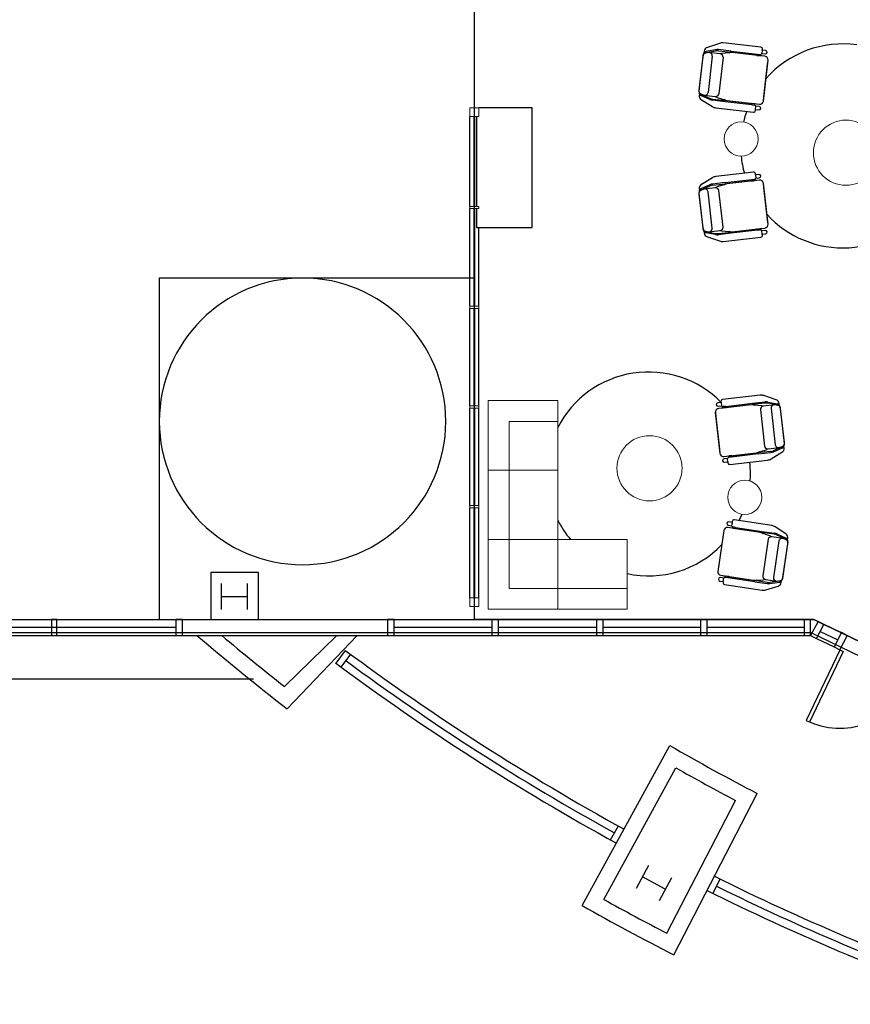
# Model space of a CAD drawing. Header units: inches. Extents: x -92 to 3837, y -260 to 2192.
# Tile 9 of 31: x 999 to 1382, y -170 to 284. Entities that reach past the tile are written whole.
import ezdxf
from ezdxf import colors
from ezdxf.entities.mleader import LeaderData, LeaderLine
from ezdxf.math import Vec2, Vec3

# ---------------------------------------------------------------- set-up
doc = ezdxf.new("R2010")
doc.units = ezdxf.units.IN
doc.header["$MEASUREMENT"] = 0
doc.linetypes.add('Centerline_SM', pattern=[0.25, 0.15625, -0.03125, 0.03125, -0.03125])
doc.layers.get('0').update_dxf_attribs({"linetype": 'CONTINUOUS'})
for name, color, linetype in [('A-GLAZ', 8, 'CONTINUOUS'), ('A-ROOF', 8, 'CONTINUOUS'), ('A-WALL', 7, 'CONTINUOUS'), ('I-DOOR', 9, 'CONTINUOUS'), ('I-FLOR-CASE', 8, 'CONTINUOUS'), ('I-FURN', 8, 'CONTINUOUS'), ('I-FURN-CHAR', 9, 'CONTINUOUS'), ('I-GLAZ', 8, 'CONTINUOUS'), ('S-COLS', 7, 'CONTINUOUS'), ('triGrossAreaLayer', 7, 'CONTINUOUS'), ('triLabelLayer', 7, 'CONTINUOUS'), ('triMeasuredGrossAreaLayer', 7, 'CONTINUOUS'), ('triSpaceLayer', 7, 'CONTINUOUS')]:
    doc.layers.add(name, color=color, linetype=linetype)
doc.styles.add('FDC_SPC', font='ROMANS.SHX', dxfattribs={"height": 12})
doc.styles.get("Standard").update_dxf_attribs({"font": 'romans.shx'})

# ---------------------------------------------------------------- blocks, each defined once
blk = doc.blocks.new('Seating-Lounge_Chair-Studio_TK-Lasai_ALLCA-R2015 - Lasai Lounge Chair - or Ikea Ekenaset-5904382-LEVEL 02 - CAD Team Plan')
for p, q in [((-12.17, 13.64), (-14.66, 8.27)), ((-11.55, 9.77), (-10.22, 14.13)), ((-9.71, 13.97), (-11.02, 9.69)), ((-9.62, 14.84), (-10.28, 14.84)), ((-9.47, 14.21), (-9.89, 12.72)), ((8.28, 15.26), (-7.86, 15.26)), ((7.83, 15.26), (-7.83, 15.26)), ((9.89, 12.72), (9.47, 14.21)), ((10.28, 14.84), (9.62, 14.84)), ((9.71, 13.97), (11.02, 9.69)), ((11.55, 9.77), (10.22, 14.13)), ((14.66, 8.27), (12.17, 13.64)), ((-9.89, 12.72), (-9.89, 7.52)), ((-8.48, 10.94), (8.48, 10.94)), ((9.89, 7.52), (9.89, 12.72)), ((-15.02, 6.66), (-15.02, -10.85)), ((-11.74, 2.69), (-11.74, 8.46)), ((-11.21, 8.38), (-11.21, 2.54)), ((-10.22, 6.47), (-11.12, 1.89)), ((-8.53, 5.95), (8.53, 5.95)), ((11.12, 1.89), (10.22, 6.47)), ((11.21, 8.38), (11.21, 2.54)), ((11.74, 2.69), (11.74, 8.46)), ((15.02, -10.85), (15.02, 6.66)), ((-11.74, 2.69), (-11.21, 2.54)), ((-11.74, -9.74), (-11.74, 2.69)), ((-11.21, 2.54), (-10.83, 3.33)), ((-11.12, 1.89), (-11.12, -13.22)), ((-10.83, 3.33), (-11.11, 1.94)), ((-11.11, 1.94), (-11.11, -9.74)), ((11.11, 1.94), (10.83, 3.33)), ((10.83, 3.33), (11.21, 2.54)), ((11.11, -9.74), (11.11, 1.94)), ((11.12, -13.22), (11.12, 1.89)), ((11.21, 2.54), (11.74, 2.69)), ((11.74, 2.69), (11.74, -9.74)), ((-14.21, -11.66), (-13.78, -11.66)), ((-13.78, -11.66), (-13.78, -13.21)), ((-13.78, -11.66), (-12.21, -11.66)), ((-12.21, -13.21), (-12.21, -11.66)), ((-11.11, -9.74), (-11.74, -9.74)), ((-11.74, -9.74), (-11.74, -10.93)), ((-11.74, -10.93), (-11.11, -10.93)), ((-11.11, -9.51), (-11.11, -10.7)), ((-11.11, -10.93), (-11.11, -13.18)), ((11.11, -9.51), (11.11, -10.7)), ((11.74, -9.74), (11.11, -9.74)), ((11.11, -13.18), (11.11, -10.93)), ((11.11, -10.93), (11.74, -10.93)), ((11.74, -9.74), (11.74, -10.93)), ((12.21, -11.66), (12.21, -13.21)), ((13.78, -11.66), (12.21, -11.66)), ((13.78, -13.21), (13.78, -11.66)), ((13.78, -11.66), (14.21, -11.66)), ((-9.52, -14.82), (9.52, -14.82)), ((-9.47, -14.82), (-7.56, -14.82)), ((-7.56, -14.82), (7.56, -14.82)), ((7.56, -14.82), (9.47, -14.82))]:
    blk.add_line(p, q)
for centre, radius, start, end in [((-10.29, 12.76), 2.07, 89.8755, 155.087), ((-9.08, 13.78), 1.19, 117, 163), ((-9.08, 13.78), 0.66, 121.1377, 163), ((-8.77, 13.36), 1.71, 90.0006, 119.9994), ((-8.07, 13.82), 1.45, 81.637, 164.3989), ((-7.83, 12.92), 2.34, 89.8146, 113.5494), ((7.83, 12.92), 2.34, 66.4506, 90.1854), ((8.07, 13.82), 1.45, 15.6011, 81.637), ((8.77, 13.36), 1.71, 60.0006, 89.9994), ((9.08, 13.78), 0.66, 17, 58.8623), ((9.08, 13.78), 1.19, 17, 63), ((10.29, 12.76), 2.07, 24.913, 90.1245), ((-7.24, 8.46), 4.5, 163, 180), ((-6.71, 8.38), 4.5, 163, 180), ((-8.4, 12.44), 1.51, 169.66, 266.9007), ((8.4, 12.44), 1.51, 273.0993, 10.34), ((6.71, 8.38), 4.5, 0, 17), ((7.24, 8.46), 4.5, 0, 17), ((-11.22, 6.66), 3.8, 154.8759, 180), ((-8.65, 6.16), 1.6, 138.9208, 168.9157), ((-8.3, 7.52), 1.59, 180, 191.1018), ((-8.3, 7.52), 1.59, 191.1018, 261.5181), ((8.3, 7.52), 1.59, 278.4819, 348.8982), ((8.3, 7.52), 1.59, 348.8982, 360), ((8.65, 6.16), 1.6, 11.0843, 41.0792), ((11.22, 6.66), 3.8, 360, 25.1241), ((-14.21, -10.85), 0.811, 180, 270), ((-12.99, -13.21), 0.787, 180, 360), ((-12.55, -10.93), 0.809, 295.46, 360), ((-9.52, -13.22), 1.6, 180, 270), ((-9.47, -13.18), 1.64, 180, 270), ((9.47, -13.18), 1.64, 270, 360), ((9.52, -13.22), 1.6, 270, 360), ((12.55, -10.93), 0.809, 180, 244.54), ((12.99, -13.21), 0.787, 180, 360), ((14.21, -10.85), 0.811, 270, 360)]:
    blk.add_arc(centre, radius, start, end)
blk = doc.blocks.new('Seating-Lounge_Chair-Studio_TK-Lasai_ALLCA-R2015 - Lasai Lounge Chair - or Ikea Ekenaset-5905635-LEVEL 02 - CAD Team Plan')
for p, q in [((9.52, 14.82), (-9.52, 14.82)), ((-7.56, 14.82), (-9.47, 14.82)), ((7.56, 14.82), (-7.56, 14.82)), ((9.47, 14.82), (7.56, 14.82)), ((-15.02, 10.85), (-15.02, -6.66)), ((-13.78, 11.66), (-14.21, 11.66)), ((-13.78, 13.21), (-13.78, 11.66)), ((-13.78, 11.66), (-12.21, 11.66)), ((-12.21, 11.66), (-12.21, 13.21)), ((-11.11, 10.93), (-11.74, 10.93)), ((-11.74, 9.74), (-11.74, 10.93)), ((-11.74, -2.69), (-11.74, 9.74)), ((-11.74, 9.74), (-11.11, 9.74)), ((-11.12, 13.22), (-11.12, -1.89)), ((-11.11, 13.18), (-11.11, 10.93)), ((-11.11, 9.51), (-11.11, 10.7)), ((-11.11, 9.74), (-11.11, -1.94)), ((11.11, 10.93), (11.11, 13.18)), ((11.74, 10.93), (11.11, 10.93)), ((11.11, 9.51), (11.11, 10.7)), ((11.11, -1.94), (11.11, 9.74)), ((11.11, 9.74), (11.74, 9.74)), ((11.12, -1.89), (11.12, 13.22)), ((11.74, 9.74), (11.74, 10.93)), ((11.74, 9.74), (11.74, -2.69)), ((12.21, 13.21), (12.21, 11.66)), ((13.78, 11.66), (12.21, 11.66)), ((13.78, 11.66), (13.78, 13.21)), ((14.21, 11.66), (13.78, 11.66)), ((15.02, -6.66), (15.02, 10.85)), ((-11.21, -2.54), (-11.74, -2.69)), ((-11.74, -2.69), (-11.74, -8.46)), ((-10.83, -3.33), (-11.21, -2.54)), ((-11.21, -8.38), (-11.21, -2.54)), ((-11.12, -1.89), (-10.22, -6.47)), ((-11.11, -1.94), (-10.83, -3.33)), ((10.22, -6.47), (11.12, -1.89)), ((10.83, -3.33), (11.11, -1.94)), ((11.21, -2.54), (10.83, -3.33)), ((11.74, -2.69), (11.21, -2.54)), ((11.21, -8.38), (11.21, -2.54)), ((11.74, -2.69), (11.74, -8.46)), ((-14.66, -8.27), (-12.17, -13.64)), ((-9.89, -7.52), (-9.89, -12.72)), ((-8.53, -5.95), (8.53, -5.95)), ((9.89, -12.72), (9.89, -7.52)), ((12.17, -13.64), (14.66, -8.27)), ((-11.55, -9.77), (-10.22, -14.13)), ((-9.71, -13.97), (-11.02, -9.69)), ((-9.89, -12.72), (-9.47, -14.21)), ((-8.48, -10.94), (8.48, -10.94)), ((9.47, -14.21), (9.89, -12.72)), ((9.71, -13.97), (11.02, -9.69)), ((11.55, -9.77), (10.22, -14.13)), ((-10.28, -14.84), (-9.62, -14.84)), ((-7.86, -15.26), (8.28, -15.26)), ((-7.83, -15.26), (7.83, -15.26)), ((9.62, -14.84), (10.28, -14.84))]:
    blk.add_line(p, q)
for centre, radius, start, end in [((-12.99, 13.21), 0.787, 0, 180), ((-9.52, 13.22), 1.6, 90, 180), ((-9.47, 13.18), 1.64, 90, 180), ((9.47, 13.18), 1.64, 0, 90), ((9.52, 13.22), 1.6, 0, 90), ((12.99, 13.21), 0.787, 0, 180), ((-14.21, 10.85), 0.811, 90, 180), ((-12.55, 10.93), 0.809, 0, 64.54), ((12.55, 10.93), 0.809, 115.46, 180), ((14.21, 10.85), 0.811, 0, 90), ((-11.22, -6.66), 3.8, 180, 205.1241), ((-7.24, -8.46), 4.5, 180, 197), ((-6.71, -8.38), 4.5, 180, 197), ((-8.65, -6.16), 1.6, 191.0843, 221.0792), ((-8.3, -7.52), 1.59, 168.8982, 180), ((-8.3, -7.52), 1.59, 98.4819, 168.8982), ((8.3, -7.52), 1.59, 11.1018, 81.5181), ((8.65, -6.16), 1.6, 318.9208, 348.9157), ((8.3, -7.52), 1.59, 0, 11.1018), ((6.71, -8.38), 4.5, 343, 360), ((7.24, -8.46), 4.5, 343, 360), ((11.22, -6.66), 3.8, 334.8759, 0), ((-8.4, -12.44), 1.51, 93.0993, 190.34), ((8.4, -12.44), 1.51, 349.66, 86.9007), ((-10.29, -12.76), 2.07, 204.913, 270.1245), ((-9.08, -13.78), 1.19, 197, 243), ((-9.08, -13.78), 0.66, 197, 238.8623), ((-8.77, -13.36), 1.71, 240.0006, 269.9994), ((-8.07, -13.82), 1.45, 195.6011, 278.363), ((-7.83, -12.92), 2.34, 246.4506, 270.1854), ((7.83, -12.92), 2.34, 269.8146, 293.5494), ((8.07, -13.82), 1.45, 278.363, 344.3989), ((8.77, -13.36), 1.71, 270.0006, 299.9994), ((9.08, -13.78), 0.66, 301.1377, 343), ((9.08, -13.78), 1.19, 297, 343), ((10.29, -12.76), 2.07, 269.8755, 335.087)]:
    blk.add_arc(centre, radius, start, end)
blk = doc.blocks.new('Steelcase West Elm - Mesa Sectional - Lounge _1_ - Chaise - Left Arm-5913181-LEVEL 02 - CAD Team Plan')
at = {"lineweight": 5}
for p, q in [((49.78, 13.61), (-14.22, 13.61)), ((-14.22, 13.61), (-14.22, -18.45)), ((17.8, 13.61), (17.8, -18.45)), ((49.78, -18.45), (49.78, 13.61)), ((17.8, 4.05), (-14.22, 4.05)), ((40.13, 4.05), (-14.22, 4.05)), ((40.13, -18.45), (40.13, 4.05)), ((-14.22, -18.45), (49.78, -18.45))]:
    blk.add_line(p, q, dxfattribs=at)
blk = doc.blocks.new('Steelcase West Elm - Mesa Sectional - Lounge - Chaise - Left Arm-5910471-LEVEL 02 - CAD Team Plan')
at = {"lineweight": 5}
for p, q in [((49.78, 13.61), (-14.22, 13.61)), ((-14.22, 13.61), (-14.22, -18.45)), ((17.8, 13.61), (17.8, -18.45)), ((49.78, -18.45), (49.78, 13.61)), ((17.8, 4.05), (-14.22, 4.05)), ((40.13, 4.05), (-14.22, 4.05)), ((40.13, -18.45), (40.13, 4.05)), ((-14.22, -18.45), (49.78, -18.45))]:
    blk.add_line(p, q, dxfattribs=at)
blk = doc.blocks.new('Coalesse Montara650 Table Occasional Round Revit Family - 30Dia-5945446-LEVEL 02 - CAD Team Plan')
at = {"lineweight": 5}
blk.add_circle((0, 0), 15, dxfattribs=at)
blk = doc.blocks.new('Credenza - Credenza-5928402-LEVEL 02 - CAD Team Plan')
for p, q in [((1235.18, 242.99), (1210.5, 242.99)), ((1235.18, 187.94), (1235.18, 242.99)), ((1209.5, 238.99), (1209.5, 197.57)), ((1209.5, 196.57), (1209.5, 187.94)), ((1209.5, 187.94), (1235.18, 187.94))]:
    blk.add_line(p, q)
blk = doc.blocks.new('Steelcase Coalesse - Await - Table - Freestanding - 19H-5931556-LEVEL 02 - CAD Team Plan')
at = {"lineweight": 5}
blk.add_circle((-16.39, 6.49), 7.87, dxfattribs=at)
blk = doc.blocks.new('ideation space area rug - ideation space area rug-5932918-LEVEL 02 - CAD Team Plan')
for start, end in [(0, 180), (180, 360)]:
    blk.add_arc((1129.33, 98.6), 66, start, end)
blk = doc.blocks.new('System Panel - Interior Glass Panel - 1_2_ Thickness-6345783-LEVEL 02 - CAD Team Plan')
at = {"lineweight": 18}
for p, q in [((20.71, 0.25), (-20.71, 0.25)), ((-20.71, 0.25), (-20.71, -0.25)), ((20.71, -0.25), (20.71, 0.25)), ((-20.71, -0.25), (20.71, -0.25))]:
    blk.add_line(p, q, dxfattribs=at)
blk = doc.blocks.new('Rectangular Mullion - Mullion-4_ x 2_-6373429-LEVEL 02 - CAD Team Plan')
blk.add_line((1206.5, 197.57), (1206.5, 238.99))
blk = doc.blocks.new('Rectangular Mullion - Mullion-4_ x 2_-6373431-LEVEL 02 - CAD Team Plan')
for p, q in [((1206.5, 17.38), (1206.5, 58.8)), ((1210.5, 17.38), (1210.5, 58.8))]:
    blk.add_line(p, q)
blk = doc.blocks.new('Rectangular Mullion - Mullion-4_ x 2_-6373432-LEVEL 02 - CAD Team Plan')
at = {"lineweight": 18}
for p, q in [((-0.5, 2), (0.5, 2)), ((-0.5, -2), (-0.5, 2)), ((0.5, 2), (0.5, -2)), ((0.5, -2), (-0.5, -2))]:
    blk.add_line(p, q, dxfattribs=at)
blk = doc.blocks.new('System Panel - Interior Glass Panel - 1_2_ Thickness-6093931-LEVEL 02 - CAD Team Plan')
at = {"lineweight": 18}
for p, q in [((22.46, 0.25), (-22.46, 0.25)), ((-22.46, 0.25), (-22.46, -0.25)), ((22.46, -0.25), (22.46, 0.25)), ((-22.46, -0.25), (22.46, -0.25))]:
    blk.add_line(p, q, dxfattribs=at)
blk = doc.blocks.new('Rectangular Mullion - Mullion-4_ x 2_-6373433-LEVEL 02 - CAD Team Plan')
for p, q in [((1206.5, 59.8), (1206.5, 104.72)), ((1210.5, 59.8), (1210.5, 104.72))]:
    blk.add_line(p, q)
blk = doc.blocks.new('Rectangular Mullion - Mullion-4_ x 2_-V17-LEVEL 02 - CAD Team Plan')
for p, q in [((1206.5, 151.64), (1206.5, 196.57)), ((1210.5, 151.64), (1210.5, 187.94))]:
    blk.add_line(p, q)
blk = doc.blocks.new('Rectangular Mullion - Mullion-4_ x 4_-6345840-LEVEL 02 - CAD Team Plan')
at = {"lineweight": 18}
for p, q in [((0, 2), (-4, 2)), ((-4, 2), (-4, -2)), ((0, -2), (0, 2)), ((-4, -2), (0, -2))]:
    blk.add_line(p, q, dxfattribs=at)
blk = doc.blocks.new('lobby rug1 - lobby rug-6439268-LEVEL 02 - CAD Team Plan')
at = {"layer": 'I-FURN'}
for start, end in [(81.8957, 138.7547), (34.8387, 40.0252), (155.1721, 155.9848), (160.1228, 166.52), (185.705, 195.5849), (199.6628, 200.4511), (222.038, 325.1613)]:
    blk.add_arc((1378.16, 508.17), 46.95, start, end, dxfattribs=at)
blk = doc.blocks.new('lobby rug2 - lobby rug-6439300-LEVEL 02 - CAD Team Plan')
for start, end in [(44.5633, 152.9853), (40.4992, 40.6275), (10.639, 11.4049), (0, 6.6411), (355.9284, 360), (207.0147, 220.0899), (332.6681, 336.7486), (257.8849, 316.0747)]:
    blk.add_arc((1389.02, 507.53), 46.95, start, end)
blk = doc.blocks.new('Rectangular Mullion - Mullion-4_ x 4_-6373437-LEVEL 02 - CAD Team Plan')
at = {"lineweight": 18}
for p, q in [((-4, 2), (0, 2)), ((-4, -2), (-4, 2)), ((0, 2), (0, -2)), ((0, -2), (-4, -2))]:
    blk.add_line(p, q, dxfattribs=at)

msp = doc.modelspace()

# ---------------------------------------------------------------- linework, layer by layer
at = {"layer": 'A-GLAZ'}
for p, q in [((1075.31, 7.38), (1360.48, 7.37)), ((1360.48, 7.37), (1364.94, 7.38)), ((1364.94, 7.38), (1369.59, 5.12)), ((1366.14, -1.4), (1369.59, 5.12)), ((1369.59, 5.12), (1377.74, 1.33)), ((1071, 3.69), (944.5, 3.69)), ((1074, 0), (1363.48, 0)), ((1216.6, 3.69), (1171.48, 3.69)), ((1264.79, 3.69), (1219.6, 3.69)), ((1312.79, 3.69), (1267.79, 3.69)), ((1360.48, 3.68), (1315.79, 3.69)), ((1367.86, 1.86), (1376, -1.96)), ((1366.14, -1.4), (1374.26, -5.24)), ((1149.05, -6.86), (1144.64, -12.76)), ((1151.46, -8.65), (1147.04, -14.56)), ((1376.91, -6.7), (1361.36, -39.17)), ((1378.48, -7.46), (1362.94, -39.93)), ((1376.94, -6.64), (1378.52, -7.4)), ((1271.32, -94.18), (1274.86, -87.72)), ((1318.45, -118.79), (1321.84, -112.23))]:
    msp.add_line(p, q, dxfattribs=at)
at = {"layer": 'A-GLAZ', "flags": 128}
for points in [[(1016.12, 0), (1016.12, 7.38), (1013.62, 7.38), (1013.62, 0)], [(1074, 0), (1074, 7.38), (1071, 7.38), (1071, 0)], [(1168.48, 7.38), (1168.48, 0), (1171.48, 0), (1171.48, 7.38)], [(1216.6, 7.38), (1216.6, 0), (1219.6, 0), (1219.6, 7.38)], [(1264.79, 7.38), (1264.79, 0), (1267.79, 0), (1267.79, 7.38)], [(1312.79, 7.38), (1312.79, 0), (1315.79, 0), (1315.79, 7.38)], [(1360.48, 7.37), (1360.48, 0), (1363.48, 0), (1363.48, 7.37)]]:
    msp.add_lwpolyline(points, close=True, dxfattribs=at)
for points in [[(1369.59, 5.12), (1366.88, 6.42), (1363.48, 0), (1366.14, -1.4), (1369.59, 5.12)], [(1380.37, -0.11), (1377.74, 1.33), (1374.26, -5.24), (1376.92, -6.63), (1380.37, -0.11)]]:
    msp.add_lwpolyline(points, dxfattribs=at)
at = {"layer": 'A-GLAZ'}
for centre, radius, start, end in [((1818, 895.63), 1127.06, 233.60496, 241.08711), ((1376.91, -6.7), 36, 244.4121, 334.4121), ((1818, 895.63), 1127.06, 243.78553, 250.28564)]:
    msp.add_arc(centre, radius, start, end, dxfattribs=at)
at = {"layer": 'A-ROOF', "flags": 128}
msp.add_lwpolyline([(0, 2100), (-20, 2100), (-20, 1262), (-92, 1262), (-92, 838), (-20, 838), (-20, -20), (1106.74, -20)], dxfattribs=at)
at = {"layer": 'A-WALL'}
for p, q in [((1074, 7.38), (1078.04, 7.38)), ((1121.06, -23.53), (1145.07, 0)), ((1122.3, -33.86), (1154.47, 0)), ((1258.2, -124.36), (1298.58, -50.68)), ((1268.15, -121.55), (1301.37, -60.92)), ((1297.27, -137.14), (1328.89, -76.03)), ((1300.41, -147.11), (1338.86, -72.79))]:
    msp.add_line(p, q, dxfattribs=at)
for centre, radius, start, end in [((1818, 863.56), 1135.5, 229.50944, 232.21624), ((1818, 863.56), 1128.13, 229.95014, 231.84529), ((1818.82, 849.13), 1039.38, 239.96473, 242.49828), ((1818.82, 849.13), 1046.88, 240.37786, 242.09568), ((1809.11, 854.1), 1115.59, 240.99339, 242.68973), ((1812.1, 852.61), 1123.07, 240.44861, 242.89517)]:
    msp.add_arc(centre, radius, start, end, dxfattribs=at)
at = {"layer": 'I-DOOR', "linetype": 'Centerline_SM', "lineweight": 13}
msp.add_line((1208.5, 461.49), (1208.5, 215.49), dxfattribs=at)
at = {"layer": 'I-GLAZ'}
for p, q in [((762.25, 7.38), (1071, 7.38)), ((765, 0), (1071, 0))]:
    msp.add_line(p, q, dxfattribs=at)
for radius, start, end in [(1123.38, 233.4532, 241.23949), (1130.75, 233.44186, 241.23951), (1123.38, 243.63624, 250.43953), (1130.75, 243.62977, 250.43953)]:
    msp.add_arc((1818, 895.63), radius, start, end, dxfattribs=at)
at = {"layer": 'S-COLS'}
msp.add_lwpolyline([(1109, 29), (1087, 29), (1087, 7.38), (1109, 7.38)], close=True, dxfattribs=at)
at = {"layer": 'S-COLS', "flags": 128}
for points in [[(1092, 12), (1092, 24)], [(1104, 12), (1104, 24)], [(1092, 18), (1104, 18)], [(1288.77, -105.92), (1283.09, -116.49)], [(1296.5, -116.88), (1285.93, -111.2)], [(1299.34, -111.59), (1293.66, -122.17)]]:
    msp.add_lwpolyline(points, dxfattribs=at)
at = {"layer": 'triGrossAreaLayer'}
msp.add_lwpolyline([(3634.62, 2098.62), (1.38, 2098.62), (1.38, 1236.09), (31.38, 1236.09), (31.38, 1176), (1.38, 1176), (1.38, 924), (31.38, 924), (31.38, 864), (1.38, 864), (1.38, 1.38), (1363.56, 1.38), (1423.25, -27.47)], dxfattribs=at)
at = {"layer": 'triMeasuredGrossAreaLayer'}
msp.add_lwpolyline([(3628.62, 2092.62), (7.38, 2092.62), (7.38, 1242.09), (37.38, 1242.09), (37.38, 1170), (7.38, 1170), (7.38, 930), (37.38, 930), (37.38, 858), (7.38, 858), (7.38, 7.38), (1364.94, 7.38), (1425.72, -22)], dxfattribs=at)
at = {"layer": 'triSpaceLayer'}
for points in [[(1208.5, 317.01), (1455.5, 317.01), (1455.5, -34.46), (1425.72, -21.99), (1364.94, 7.38), (1208.5, 7.38), (1208.5, 317.01)], [(1208.5, 164.6), (1063.23, 164.6), (1063.33, 7.38), (1208.5, 7.38), (1208.5, 164.6)]]:
    msp.add_lwpolyline(points, close=True, dxfattribs=at)

# ---------------------------------------------------------------- block references
at = {"layer": 'I-FURN'}
for name, p in [('lobby rug1 - lobby rug-6439268-LEVEL 02 - CAD Team Plan', (0, -282.72)), ('Credenza - Credenza-5928402-LEVEL 02 - CAD Team Plan', (0, 0)), ('Steelcase Coalesse - Await - Table - Freestanding - 19H-5931556-LEVEL 02 - CAD Team Plan', (1347.85, 222.12)), ('Coalesse Montara650 Table Occasional Round Revit Family - 30Dia-5945446-LEVEL 02 - CAD Team Plan', (1379.75, 222.33)), ('ideation space area rug - ideation space area rug-5932918-LEVEL 02 - CAD Team Plan', (0, 0)), ('lobby rug2 - lobby rug-6439300-LEVEL 02 - CAD Team Plan', (-100.25, -433.13)), ('Coalesse Montara650 Table Occasional Round Revit Family - 30Dia-5945446-LEVEL 02 - CAD Team Plan', (1289.22, 77)), ('Steelcase Coalesse - Await - Table - Freestanding - 19H-5931556-LEVEL 02 - CAD Team Plan', (1349.51, 57.14))]:
    msp.add_blockref(name, p, dxfattribs=at)
for name, p, rotation in [('Steelcase West Elm - Mesa Sectional - Lounge - Chaise - Left Arm-5910471-LEVEL 02 - CAD Team Plan', (1228.54, 58.4), 89.99999999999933), ('Steelcase West Elm - Mesa Sectional - Lounge _1_ - Chaise - Left Arm-5913181-LEVEL 02 - CAD Team Plan', (1264.71, 25.73), 180)]:
    msp.add_blockref(name, p, dxfattribs=dict(at, rotation=rotation))
at = {"layer": 'I-FURN-CHAR'}
for name, p, rotation in [('Seating-Lounge_Chair-Studio_TK-Lasai_ALLCA-R2015 - Lasai Lounge Chair - or Ikea Ekenaset-5905635-LEVEL 02 - CAD Team Plan', (1328.05, 257.19), 263.5148183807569), ('Seating-Lounge_Chair-Studio_TK-Lasai_ALLCA-R2015 - Lasai Lounge Chair - or Ikea Ekenaset-5904382-LEVEL 02 - CAD Team Plan', (1328.05, 197.18), 96.48518161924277), ('Seating-Lounge_Chair-Studio_TK-Lasai_ALLCA-R2015 - Lasai Lounge Chair - or Ikea Ekenaset-5904382-LEVEL 02 - CAD Team Plan', (1335.35, 94.94), 276.4740018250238), ('Seating-Lounge_Chair-Studio_TK-Lasai_ALLCA-R2015 - Lasai Lounge Chair - or Ikea Ekenaset-5904382-LEVEL 02 - CAD Team Plan', (1336.76, 36.74), 261.4851825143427)]:
    msp.add_blockref(name, p, dxfattribs=dict(at, rotation=rotation))
at = {"layer": 'I-GLAZ'}
for name, p, rotation in [('Rectangular Mullion - Mullion-4_ x 4_-6345840-LEVEL 02 - CAD Team Plan', (1208.5, 242.99), 89.99999999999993), ('System Panel - Interior Glass Panel - 1_2_ Thickness-6345783-LEVEL 02 - CAD Team Plan', (1208.5, 218.28), 269.9999999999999), ('System Panel - Interior Glass Panel - 1_2_ Thickness-6093931-LEVEL 02 - CAD Team Plan', (1208.5, 174.11), 269.9999999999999), ('System Panel - Interior Glass Panel - 1_2_ Thickness-6093931-LEVEL 02 - CAD Team Plan', (1208.5, 128.18), 269.9999999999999), ('System Panel - Interior Glass Panel - 1_2_ Thickness-6093931-LEVEL 02 - CAD Team Plan', (1208.5, 82.26), 269.9999999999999), ('System Panel - Interior Glass Panel - 1_2_ Thickness-6345783-LEVEL 02 - CAD Team Plan', (1208.5, 38.09), 269.9999999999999)]:
    msp.add_blockref(name, p, dxfattribs=dict(at, rotation=rotation))
for name, p in [('Rectangular Mullion - Mullion-4_ x 2_-6373429-LEVEL 02 - CAD Team Plan', (0, 0)), ('Rectangular Mullion - Mullion-4_ x 2_-V17-LEVEL 02 - CAD Team Plan', (0, 0)), ('Rectangular Mullion - Mullion-4_ x 2_-6373433-LEVEL 02 - CAD Team Plan', (0, 45.92)), ('Rectangular Mullion - Mullion-4_ x 2_-6373433-LEVEL 02 - CAD Team Plan', (0, 0)), ('Rectangular Mullion - Mullion-4_ x 2_-6373431-LEVEL 02 - CAD Team Plan', (0, 0))]:
    msp.add_blockref(name, p, dxfattribs=at)
at = {"layer": 'I-GLAZ', "xscale": -1, "rotation": 89.99999999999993}
for name, p in [('Rectangular Mullion - Mullion-4_ x 2_-6373432-LEVEL 02 - CAD Team Plan', (1208.5, 197.07)), ('Rectangular Mullion - Mullion-4_ x 2_-6373432-LEVEL 02 - CAD Team Plan', (1208.5, 151.14)), ('Rectangular Mullion - Mullion-4_ x 2_-6373432-LEVEL 02 - CAD Team Plan', (1208.5, 105.22)), ('Rectangular Mullion - Mullion-4_ x 2_-6373432-LEVEL 02 - CAD Team Plan', (1208.5, 59.3)), ('Rectangular Mullion - Mullion-4_ x 4_-6373437-LEVEL 02 - CAD Team Plan', (1208.5, 13.37))]:
    msp.add_blockref(name, p, dxfattribs=at)

# ---------------------------------------------------------------- texts
at = {"layer": 'triLabelLayer', "color": 7, "char_height": 12, "attachment_point": 5, "style": 'FDC_SPC'}
for insert in [(1332, 141.27), (1135.86, 85.99)]:
    msp.add_mtext('{\\fSansSerif;\\H0.01;}', dxfattribs=dict(at, insert=insert))

# ---------------------------------------------------------------- leaders
at = {"layer": 'I-FLOR-CASE'}
ml = msp.add_multileader_mtext('Standard', dxfattribs=at)
ml.set_content('GLASS SHELVES', color=256)
ml.set_leader_properties()
ml.build(insert=Vec2(0, 0))
ml.multileader.update_dxf_attribs({"leader_type": 0, "text_right_attachment_type": 6, "dogleg_length": 0.36, "arrow_head_size": 0.18})
ctx = ml.context
ctx.base_point, ctx.arrow_head_size, ctx.landing_gap_size, ctx.plane_origin = Vec3(2901.13, 1435.73), 0.18, 0.09, Vec3(-3.53, 10.44)
ctx.right_attachment = 6
notes = []
notes.append((ctx, [(0, (0, 0, 0), (0, 0), (1, 0), 1, [])]))
ctx.mtext.insert, ctx.mtext.width = Vec3(2901.22, 1438.23), 24.3575
ml = msp.add_multileader_mtext('Standard', dxfattribs=at)
ml.set_content('GLASS SHELVES', color=256)
ml.set_leader_properties()
ml.build(insert=Vec2(0, 0))
ml.multileader.update_dxf_attribs({"leader_type": 0, "text_right_attachment_type": 6, "dogleg_length": 0.36, "arrow_head_size": 0.18})
ctx = ml.context
ctx.base_point, ctx.arrow_head_size, ctx.landing_gap_size, ctx.plane_origin = Vec3(3227.55, 1435.73), 0.18, 0.09, Vec3(322.89, 10.44)
ctx.right_attachment = 6
notes.append((ctx, [(0, (0, 0, 0), (0, 0), (1, 0), 1, [])]))
ctx.mtext.insert, ctx.mtext.width = Vec3(3227.64, 1438.23), 24.3575
for ctx, leaders in notes:
    for number, flags, end, landing, length, lines in leaders:
        leader = LeaderData()
        leader.index, (leader.has_last_leader_line, leader.has_dogleg_vector, leader.attachment_direction) = number, flags
        leader.last_leader_point, leader.dogleg_vector, leader.dogleg_length = Vec3(end), Vec3(landing), length
        for number, points, colour, breaks in lines:
            line = LeaderLine()
            line.index, line.vertices, line.color, line.breaks = number, Vec3.list(points), colors.encode_raw_color(colour), breaks
            leader.lines.append(line)
        ctx.leaders.append(leader)

doc.saveas('drawing.dxf')
